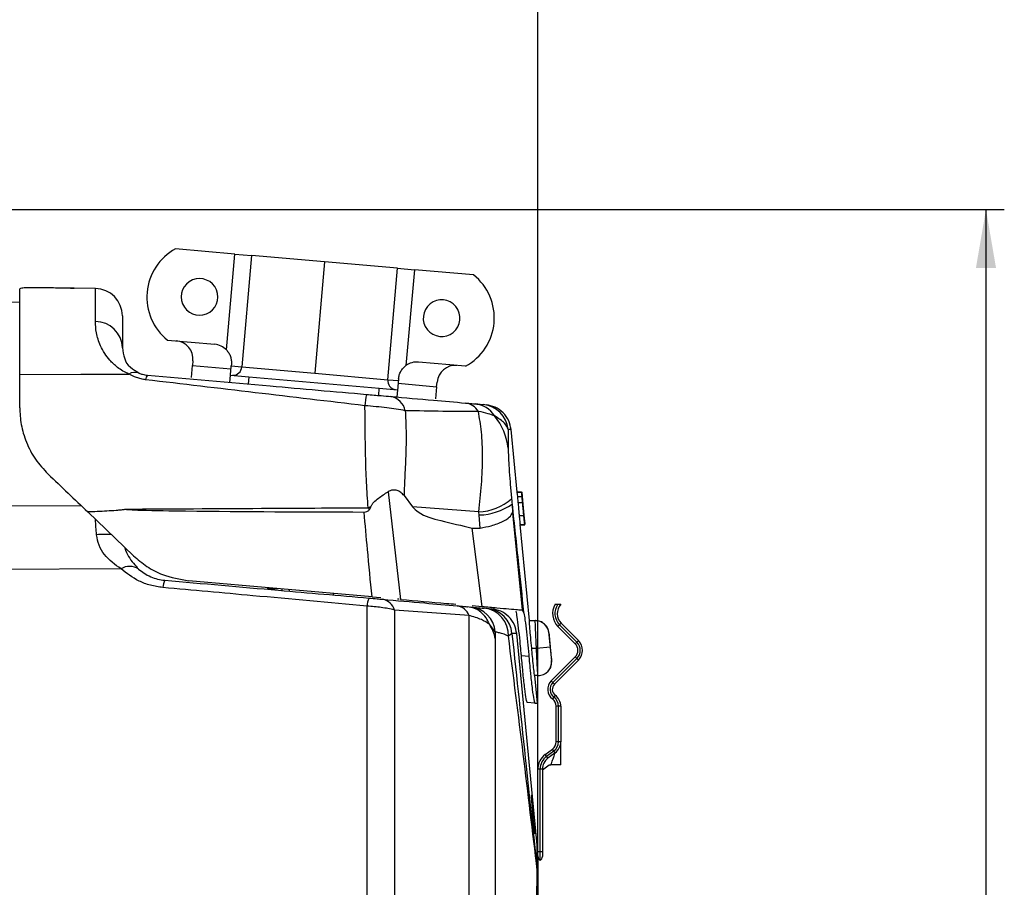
# Model space of a CAD drawing. Header units: millimetres. Extents: x 0 to 594, y 0 to 420.
# Tile 6 of 32: x 254 to 307, y 285 to 333. Entities that reach past the tile are written whole.
import ezdxf

# ---------------------------------------------------------------- set-up
doc = ezdxf.new("R2010")
doc.units = ezdxf.units.MM
doc.layers.add('SLD-0', color=7, linetype='Continuous')
doc.styles.add('SLDTEXTSTYLE0', font='TXT', dxfattribs={"width": 0.75})
doc.dimstyles.new('SLDDIMSTYLE3', dxfattribs={"dimtxt": 3.5, "dimasz": 3.2, "dimexe": 0, "dimexo": 0.0625, "dimgap": 0.875, "dimtad": 1, "dimdec": 1, "dimlfac": 2, "dimrnd": 1e-09, "dimzin": 4, "dimdsep": 46, "dimtxsty": 'SLDTEXTSTYLE0', "dimsah": 1, "dimcen": 0.09, "dimadec": 0, "dimazin": 1, "dimtfac": 1, "dimtdec": 1, "dimtofl": 0, "dimtmove": 0, "dimatfit": 3, "dimfxl": 1, "dimfrac": 2, "dimtolj": 1, "dimtzin": 12, "dimarcsym": 0})
doc.dimstyles.new('SLDDIMSTYLE4', dxfattribs={"dimtxt": 3.5, "dimasz": 3.2, "dimexe": 0, "dimexo": 0.0625, "dimgap": 0.875, "dimtad": 1, "dimdec": 1, "dimlfac": 2, "dimrnd": 1e-09, "dimzin": 12, "dimdsep": 46, "dimtxsty": 'SLDTEXTSTYLE0', "dimsah": 1, "dimcen": 0.09, "dimadec": 0, "dimazin": 3, "dimtfac": 1, "dimtdec": 1, "dimtofl": 0, "dimtmove": 0, "dimatfit": 3, "dimfxl": 1, "dimfrac": 2, "dimtolj": 1, "dimtzin": 12, "dimarcsym": 0})

# ---------------------------------------------------------------- blocks, each defined once
blk = doc.blocks.new('_D_3')
at = {"layer": 'SLD-0', "color": 7, "transparency": 16777216}
for p, q in [((206.307, 322.239), (307.405, 322.239)), ((306.405, 322.239), (306.405, 232.23)), ((294.581, 281.76), (294.581, 282.827)), ((294.581, 282.827), (300.138, 282.827)), ((300.138, 282.827), (300.138, 281.76)), ((294.581, 272.709), (294.581, 271.642)), ((300.138, 271.642), (300.138, 272.709)), ((294.581, 271.642), (300.138, 271.642)), ((206.307, 232.23), (307.405, 232.23))]:
    blk.add_line(p, q, dxfattribs=at)
for points in [[(306.405, 322.239), (305.855, 319.039), (306.955, 319.039)], [(306.405, 232.23), (306.955, 235.43), (305.855, 235.43)]]:
    blk.add_solid(points, dxfattribs=at)
at = {"layer": 'SLD-0', "color": 7, "transparency": 16777216, "char_height": 3.5, "attachment_point": 1, "rotation": 90, "style": 'SLDTEXTSTYLE0'}
for s, insert in [('180.0', (301.893, 274.055)), ('7.09', (295.626, 272.709)), ('%%c', (301.893, 268.777))]:
    blk.add_mtext(s, dxfattribs=dict(at, insert=insert))
blk = doc.blocks.new('_D_5')
at = {"layer": 'SLD-0', "color": 7, "transparency": 16777216}
for p, q in [((237.731, 368.931), (236.665, 368.931)), ((236.665, 368.931), (236.665, 363.375)), ((246.783, 368.931), (247.849, 368.931)), ((247.849, 368.931), (247.849, 363.375)), ((236.665, 363.375), (237.731, 363.375)), ((247.849, 363.375), (246.783, 363.375)), ((202.557, 330.334), (202.557, 359.138)), ((281.957, 287.994), (281.957, 359.138)), ((202.557, 358.138), (281.957, 358.138))]:
    blk.add_line(p, q, dxfattribs=at)
for points in [[(202.557, 358.138), (205.757, 357.588), (205.757, 358.688)], [(281.957, 358.138), (278.757, 358.688), (278.757, 357.588)]]:
    blk.add_solid(points, dxfattribs=at)
at = {"layer": 'SLD-0', "color": 7, "transparency": 16777216, "char_height": 3.5, "attachment_point": 1, "style": 'SLDTEXTSTYLE0'}
for s, insert in [('6.25', (237.731, 367.886)), ('158.8', (236.438, 362.65))]:
    blk.add_mtext(s, dxfattribs=dict(at, insert=insert))

msp = doc.modelspace()

# ---------------------------------------------------------------- linework, layer by layer
at = {"color": 7, "linetype": 'Continuous', "lineweight": 25}
for p, q in [((265.437, 319.808), (262.206, 320.091)), ((264.98, 314.58), (265.437, 319.808)), ((265.437, 319.808), (266.348, 319.729)), ((266.348, 319.729), (265.816, 313.652)), ((270.334, 319.38), (266.348, 319.729)), ((270.334, 319.38), (269.802, 313.303)), ((274.319, 319.031), (270.334, 319.38)), ((273.788, 312.954), (274.319, 319.031)), ((274.319, 319.031), (275.23, 318.951)), ((275.23, 318.951), (274.773, 313.723)), ((278.461, 318.669), (275.23, 318.951)), ((253.707, 317.169), (212.307, 317.891)), ((253.707, 313.24), (253.707, 317.918)), ((255.547, 317.955), (255.207, 317.961)), ((257.833, 317.93), (256.672, 317.951)), ((257.833, 316.125), (257.833, 317.93)), ((259.307, 316.431), (259.307, 314.692)), ((261.771, 315.11), (264.344, 314.885)), ((263.075, 313.075), (263.133, 313.736)), ((263.155, 313.985), (263.133, 313.736)), ((263.133, 313.736), (265.231, 313.552)), ((265.253, 313.801), (265.244, 313.702)), ((265.244, 313.702), (265.816, 313.652)), ((265.816, 313.652), (269.802, 313.303)), ((278.025, 313.688), (275.452, 313.913)), ((265.166, 312.805), (265.201, 313.204)), ((265.201, 313.204), (266.197, 313.117)), ((266.197, 313.117), (266.162, 312.718)), ((266.197, 313.117), (273.32, 312.493)), ((269.802, 313.303), (273.788, 312.954)), ((273.788, 312.954), (274.36, 312.904)), ((274.347, 312.755), (276.445, 312.571)), ((274.368, 313.004), (274.36, 312.904)), ((276.445, 312.571), (276.387, 311.911)), ((276.445, 312.571), (276.467, 312.82)), ((273.285, 312.095), (273.32, 312.493)), ((273.32, 312.493), (274.316, 312.406)), ((274.281, 312.008), (274.065, 312.027)), ((274.316, 312.406), (274.281, 312.008)), ((280.506, 310.232), (280.349, 310.239)), ((280.835, 306.813), (280.506, 310.232)), ((273.799, 306.841), (274.483, 300.972)), ((274.667, 306.633), (275.124, 306.024)), ((280.825, 306.813), (281.077, 306.813)), ((280.833, 306.835), (281.08, 306.835)), ((281.08, 306.835), (281.083, 306.813)), ((281.086, 306.813), (281.127, 306.386)), ((281.127, 306.386), (281.086, 306.813)), ((237.311, 305.99), (257.042, 306.097)), ((280.557, 306.171), (280.579, 305.696)), ((280.847, 306.588), (281.098, 306.588)), ((280.853, 306.588), (280.882, 306.264)), ((280.882, 306.264), (281.133, 306.264)), ((281.104, 306.588), (281.133, 306.264)), ((281.149, 306.162), (281.127, 306.386)), ((281.127, 306.386), (281.148, 306.162)), ((281.209, 305.532), (281.149, 306.162)), ((257.416, 305.738), (259.908, 303.352)), ((272.861, 306.012), (272.716, 305.97)), ((278.745, 305.752), (275.124, 306.024)), ((278.772, 305.573), (278.745, 305.752)), ((278.816, 304.854), (278.772, 305.573)), ((280.579, 305.696), (281.11, 300.392)), ((280.947, 305.546), (281.198, 305.546)), ((281.205, 305.581), (281.209, 305.532)), ((281.236, 305.256), (281.206, 305.568)), ((280.997, 305.063), (281.248, 305.063)), ((281.508, 299.813), (281.003, 305.063)), ((281.005, 305.04), (281.252, 305.04)), ((281.252, 305.085), (281.236, 305.256)), ((278.928, 300.583), (278.382, 304.863)), ((278.382, 304.863), (278.816, 304.854)), ((259.233, 302.636), (239.199, 302.51)), ((272.922, 301.108), (262.93, 301.982)), ((267.217, 301.607), (267.217, 301.559)), ((267.217, 301.559), (267.774, 301.559)), ((268.017, 301.454), (268.017, 301.537)), ((268.417, 301.419), (268.417, 301.502)), ((270.817, 301.209), (270.817, 301.292)), ((272.922, 301.108), (273.411, 301.065)), ((274.41, 300.978), (274.32, 300.986)), ((272.654, 282.795), (272.654, 300.604)), ((274.147, 300.391), (274.147, 282.701)), ((278.211, 300.096), (274.147, 300.391)), ((278.385, 300.63), (278.928, 300.583)), ((281.118, 300.391), (281.189, 300.282)), ((281.502, 299.813), (281.825, 299.813)), ((283.24, 299.666), (283.151, 299.577)), ((283.24, 299.666), (284.185, 298.72)), ((279.643, 299.197), (279.323, 299.61)), ((280.552, 299.11), (280.361, 298.96)), ((281.942, 287.387), (280.815, 299.103)), ((282.724, 297.625), (282.57, 299.221)), ((283.151, 299.577), (283.063, 299.489)), ((284.008, 298.543), (283.063, 299.489)), ((284.097, 298.632), (283.151, 299.577)), ((284.097, 298.632), (284.008, 298.543)), ((284.185, 298.72), (284.097, 298.632)), ((281.629, 298.313), (281.89, 298.313)), ((281.89, 298.313), (282.636, 298.384)), ((281.475, 297.85), (281.071, 297.886)), ((282.693, 296.521), (284.008, 297.836)), ((282.782, 296.433), (284.097, 297.748)), ((284.185, 297.659), (282.87, 296.344)), ((284.097, 297.748), (284.008, 297.836)), ((284.185, 297.659), (284.097, 297.748)), ((281.969, 296.813), (281.79, 296.813)), ((281.942, 295.303), (281.797, 296.813)), ((282.782, 296.433), (282.693, 296.521)), ((282.87, 296.344), (282.782, 296.433)), ((281.797, 295.313), (281.392, 295.348)), ((282.839, 295.641), (282.764, 295.54)), ((282.914, 295.741), (282.839, 295.641)), ((283.091, 295.139), (282.966, 295.139)), ((282.966, 293.206), (282.966, 295.139)), ((283.216, 295.139), (283.091, 295.139)), ((283.091, 293.206), (283.091, 295.139)), ((283.216, 295.139), (283.216, 293.206)), ((283.091, 293.206), (282.966, 293.206)), ((283.216, 293.206), (283.091, 293.206)), ((282.369, 292.512), (282.764, 292.805)), ((282.444, 292.412), (282.838, 292.704)), ((282.838, 292.704), (282.764, 292.805)), ((282.913, 292.604), (282.838, 292.704)), ((282.444, 292.412), (282.369, 292.512)), ((282.518, 292.311), (282.444, 292.412)), ((282.913, 292.604), (282.518, 292.311)), ((282.091, 291.709), (281.966, 291.709)), ((281.966, 287.201), (281.966, 291.709)), ((282.216, 291.709), (282.091, 291.709)), ((282.091, 287.201), (282.091, 291.709)), ((282.216, 291.669), (282.581, 291.94)), ((282.216, 291.709), (282.216, 287.201)), ((281.957, 286.994), (281.934, 287.473)), ((282.091, 287.201), (281.966, 287.201)), ((281.966, 286.951), (281.966, 287.201)), ((282.216, 287.201), (282.091, 287.201)), ((282.091, 286.734), (282.091, 287.201)), ((282.216, 287.201), (282.216, 286.951))]:
    msp.add_line(p, q, dxfattribs=at)
at = {"color": 7, "linetype": 'Continuous', "lineweight": 25, "flags": 128}
for points in [[(253.707, 313.24), (257.042, 313.252), (259.657, 313.261)], [(280.825, 306.813), (280.837, 306.687), (280.847, 306.588)], [(281.077, 306.813), (281.089, 306.687), (281.098, 306.588)], [(281.085, 306.813), (281.097, 306.687), (281.106, 306.588)], [(281.107, 306.588), (281.095, 306.714), (281.085, 306.813)], [(281.149, 306.162), (281.207, 305.559), (281.252, 305.085)]]:
    msp.add_lwpolyline(points, dxfattribs=at)
at = {"color": 7, "linetype": 'Continuous', "lineweight": 25}
for centre, radius, start, end in [((263.641, 317.456), 3, 118.5573, 231.4427), ((263.516, 317.467), 1, 22.4483, 202.4483), ((276.591, 316.323), 3, 298.5573, 51.4427), ((257.807, 316.431), 1.5, 0, 89), ((263.516, 317.467), 1, 202.4483, 22.4483), ((276.716, 316.312), 1, 39.0985, 219.0985), ((276.716, 316.312), 1, 219.0985, 39.0985), ((257.841, 314.659), 1.466, 1.3015, 90.3029), ((262.159, 314.072), 1, 355, 85), ((264.257, 313.889), 1, 43.7217, 85), ((265.337, 313.673), 0.48, 267.6723, 357.4436), ((275.365, 312.917), 1, 85, 126.2783), ((277.463, 312.733), 1, 85, 175), ((259.993, 312.691), 0.662, 69.9975, 120.481), ((260.965, 312.939), 0.388, 138.0895, 178.1605), ((274.264, 312.892), 0.48, 172.5564, 262.3277), ((277.074, 311.238), 4.546, 168.3909, 176.2574), ((273.752, 311.049), 1.006, 12.1887, 79.0495), ((277.895, 310.717), 0.971, 31.3602, 82.9793), ((278.408, 310.232), 1.409, 31.9309, 84.6496), ((278.855, 310.102), 1.5, 5.2182, 84.9904), ((277.052, 308.861), 3.316, 6.1771, 39.6627), ((278.665, 308.561), 2.811, 271.6439, 311.5924), ((278.676, 308.823), 3.251, 271.6901, 305.357), ((258.355, 295.657), 8.855, 87.7416, 92.9627), ((259.703, 301.887), 0.884, 56.2503, 122.1125), ((262.425, 301.589), 0.908, 152.1806, 178.2435), ((273.772, 300.565), 1.119, 154.9519, 178.0506), ((273.345, 300.153), 0.837, 16.5297, 78.9588), ((277.43, 299.791), 0.839, 21.3298, 80.4231), ((278.153, 299.066), 1.495, 5.0316, 84.906), ((278.891, 299.026), 1.471, 357.4162, 84.0621), ((279.059, 298.983), 1.499, 4.8458, 84.978), ((283.77, 300.196), 1, 149.6701, 225), ((283.77, 300.196), 0.875, 144.7519, 225), ((283.77, 300.196), 0.75, 137.6774, 225), ((281.825, 299.063), 0.75, 5.4769, 89.9993), ((283.655, 298.19), 0.625, 315, 45), ((283.655, 298.19), 0.75, 315, 45), ((283.655, 298.19), 0.5, 315, 45), ((281.969, 297.563), 0.75, 270.0011, 5.476), ((283.153, 296.061), 0.65, 135, 233.2908), ((283.153, 296.061), 0.525, 135, 233.2908), ((283.153, 296.061), 0.4, 135, 233.2908), ((282.466, 295.139), 0.5, 0, 53.2908), ((282.466, 295.139), 0.625, 0, 53.2908), ((282.466, 295.139), 0.75, 0, 53.2908), ((282.466, 293.206), 0.5, 306.5914, 0), ((282.466, 293.206), 0.625, 306.5914, 0), ((282.466, 293.206), 0.75, 306.5914, 0), ((282.966, 291.709), 1, 126.5914, 180), ((282.966, 291.709), 0.875, 126.5914, 180), ((282.966, 291.709), 0.75, 126.5914, 180), ((282.216, 286.951), 0.25, 180, 240), ((281.966, 286.951), 0.25, 300, 0), ((280.903, 286.208), 1.031, 359.1392, 359.5837), ((278.118, 285.781), 3.839, 0.0017, 6.2724), ((278.277, 285.781), 3.681, 0.0021, 6.4186)]:
    msp.add_arc(centre, radius, start, end, dxfattribs=at)
for points, knots in [([(255.207, 317.961), (255.01, 317.963), (254.617, 317.969), (254.122, 317.967), (253.775, 317.952), (253.73, 317.929), (253.707, 317.918)], [0, 0, 0, 0, 0.249998, 0.499772, 0.749437, 1, 1, 1, 1]), ([(256.471, 317.949), (256.513, 317.949), (256.643, 317.95), (256.696, 317.951), (256.615, 317.95), (256.364, 317.948), (255.989, 317.948), (255.695, 317.953), (255.547, 317.955)], [0, 0, 0, 0, 0.086503, 0.269011, 0.451593, 0.634326, 0.817097, 1, 1, 1, 1]), ([(259.657, 313.261), (259.548, 313.314), (259.318, 313.426), (258.956, 313.681), (258.613, 314.009), (258.318, 314.407), (258.045, 314.918), (257.863, 315.522), (257.843, 315.924), (257.833, 316.125)], [0, 0, 0, 0, 0.059587, 0.125572, 0.250898, 0.369221, 0.50137, 0.750493, 1, 1, 1, 1]), ([(259.307, 314.692), (259.331, 314.502), (259.369, 314.197), (259.605, 313.69), (260.046, 313.419), (260.219, 313.312)], [0, 0, 0, 0, 0.4999219, 0.8043491, 1, 1, 1, 1]), ([(264.98, 314.58), (265.026, 314.526), (265.118, 314.417), (265.206, 314.222), (265.259, 314.015), (265.255, 313.872), (265.253, 313.801)], [0, 0, 0, 0, 0.249094, 0.499548, 0.751756, 1, 1, 1, 1]), ([(265.201, 313.204), (265.201, 313.209), (265.202, 313.218), (265.21, 313.304), (265.218, 313.404), (265.226, 313.495), (265.235, 313.596), (265.241, 313.666), (265.244, 313.702)], [0, 0, 0, 0, 0.250523, 0.497997, 0.623911, 0.748762, 0.874498, 1, 1, 1, 1]), ([(274.368, 313.004), (274.379, 313.074), (274.4, 313.215), (274.487, 313.41), (274.609, 313.586), (274.718, 313.677), (274.773, 313.723)], [0, 0, 0, 0, 0.249322, 0.499542, 0.749222, 1, 1, 1, 1]), ([(253.707, 311.424), (253.707, 311.789), (253.707, 312.516), (253.707, 312.999), (253.707, 313.24)], [0, 0, 0, 0, 0.500733, 1, 1, 1, 1]), ([(260.577, 312.951), (260.492, 312.964), (260.32, 312.991), (259.989, 313.09), (259.791, 313.192), (259.657, 313.261)], [0, 0, 0, 0, 0.236449, 0.481237, 1, 1, 1, 1]), ([(260.219, 313.312), (260.277, 313.29), (260.366, 313.255), (260.532, 313.215), (260.63, 313.204), (260.676, 313.198)], [0, 0, 0, 0, 0.496527, 0.757994, 1, 1, 1, 1]), ([(260.676, 313.198), (262.904, 313.003), (266.881, 312.655), (270.867, 312.306), (272.622, 312.153)], [0, 0, 0, 0, 0.560005, 1, 1, 1, 1]), ([(272.538, 311.535), (270.542, 311.771), (266.544, 312.245), (262.568, 312.715), (260.577, 312.951)], [0, 0, 0, 0, 0.499383, 1, 1, 1, 1]), ([(274.36, 312.904), (274.357, 312.869), (274.35, 312.798), (274.342, 312.698), (274.334, 312.608), (274.325, 312.507), (274.317, 312.421), (274.317, 312.411), (274.316, 312.406)], [0, 0, 0, 0, 0.124968, 0.250488, 0.375538, 0.500653, 0.748667, 1, 1, 1, 1]), ([(272.622, 312.153), (272.897, 312.129), (273.388, 312.086), (273.774, 312.052), (273.943, 312.037)], [0, 0, 0, 0, 0.5602218, 1, 1, 1, 1]), ([(273.943, 312.037), (274.727, 311.969), (276.126, 311.846), (277.437, 311.732), (278.013, 311.681)], [0, 0, 0, 0, 0.559971, 1, 1, 1, 1]), ([(272.716, 305.97), (272.68, 306.427), (272.61, 307.346), (272.571, 308.822), (272.544, 310.274), (272.54, 311.114), (272.538, 311.535)], [0, 0, 0, 0, 0.246403, 0.496489, 0.748107, 1, 1, 1, 1]), ([(274.736, 311.262), (274.411, 311.316), (273.921, 311.398), (273.144, 311.483), (272.741, 311.517), (272.538, 311.535)], [0, 0, 0, 0, 0.493504, 0.745823, 1, 1, 1, 1]), ([(278.013, 311.681), (278.14, 311.67), (278.367, 311.65), (278.487, 311.64), (278.54, 311.635)], [0, 0, 0, 0, 0.560671, 1, 1, 1, 1]), ([(278.54, 311.635), (278.678, 311.623), (278.925, 311.602), (278.967, 311.598), (278.986, 311.596)], [0, 0, 0, 0, 0.559761, 1, 1, 1, 1]), ([(280.506, 310.232), (280.473, 310.398), (280.406, 310.74), (280.089, 311.174), (279.653, 311.487), (279.31, 311.551), (279.144, 311.582)], [0, 0, 0, 0, 0.242325, 0.5, 0.757675, 1, 1, 1, 1]), ([(253.707, 311.424), (253.722, 311.123), (253.751, 310.52), (254.042, 309.537), (254.529, 308.592), (255.009, 308.073), (255.249, 307.813)], [0, 0, 0, 0, 0.249879, 0.499462, 0.74957, 1, 1, 1, 1]), ([(274.736, 311.262), (274.754, 310.902), (274.789, 310.18), (274.776, 308.967), (274.708, 307.766), (274.68, 306.997), (274.667, 306.633)], [0, 0, 0, 0, 0.260173, 0.521673, 0.773221, 1, 1, 1, 1]), ([(278.724, 311.223), (278.086, 311.222), (276.82, 311.219), (275.427, 311.248), (274.736, 311.262)], [0, 0, 0, 0, 0.503768, 1, 1, 1, 1]), ([(278.745, 305.752), (278.802, 306.248), (278.917, 307.263), (278.964, 308.758), (278.911, 310.15), (278.786, 310.866), (278.724, 311.223)], [0, 0, 0, 0, 0.2399557, 0.4904636, 0.7465059, 1, 1, 1, 1]), ([(279.605, 310.977), (279.499, 311.017), (279.279, 311.101), (278.914, 311.181), (278.724, 311.223)], [0, 0, 0, 0, 0.4788, 1, 1, 1, 1]), ([(280.349, 310.239), (280.308, 310.351), (280.226, 310.581), (279.815, 310.843), (279.605, 310.977)], [0, 0, 0, 0, 0.4869508, 1, 1, 1, 1]), ([(280.349, 310.239), (280.349, 310.064), (280.349, 309.753), (280.349, 309.381), (280.349, 309.218)], [0, 0, 0, 0, 0.559819, 1, 1, 1, 1]), ([(280.349, 309.218), (280.351, 309.067), (280.357, 308.766), (280.402, 308.005), (280.463, 307.204), (280.508, 306.708), (280.531, 306.459)], [0, 0, 0, 0, 0.279886, 0.558853, 0.779133, 1, 1, 1, 1]), ([(255.249, 307.813), (255.616, 307.462), (256.353, 306.756), (257.061, 306.079), (257.416, 305.738)], [0, 0, 0, 0, 0.497606, 1, 1, 1, 1]), ([(272.861, 306.012), (272.879, 306.06), (272.916, 306.157), (273.057, 306.319), (273.348, 306.558), (273.619, 306.728), (273.799, 306.841)], [0, 0, 0, 0, 0.125638, 0.2515969, 0.5024314, 1, 1, 1, 1]), ([(274.667, 306.633), (274.61, 306.695), (274.503, 306.81), (274.325, 306.904), (274.172, 306.937), (274.045, 306.935), (273.918, 306.906), (273.839, 306.863), (273.799, 306.841)], [0, 0, 0, 0, 0.266113, 0.499173, 0.627205, 0.749688, 0.874977, 1, 1, 1, 1]), ([(281.098, 306.657), (281.097, 306.674), (281.094, 306.703), (281.09, 306.743), (281.087, 306.778), (281.085, 306.801), (281.083, 306.813)], [0, 0, 0, 0, 0.339919, 0.559926, 0.779906, 1, 1, 1, 1]), ([(281.144, 306.158), (281.138, 306.227), (281.126, 306.364), (281.107, 306.56), (281.098, 306.657)], [0, 0, 0, 0, 0.503541, 1, 1, 1, 1]), ([(280.531, 306.459), (280.536, 306.405), (280.545, 306.31), (280.553, 306.213), (280.557, 306.171)], [0, 0, 0, 0, 0.559995, 1, 1, 1, 1]), ([(280.557, 306.171), (280.675, 305.073), (280.886, 303.112), (281.096, 301.147), (281.189, 300.282)], [0, 0, 0, 0, 0.56, 1, 1, 1, 1]), ([(280.882, 306.264), (280.89, 306.167), (280.903, 306.024), (280.926, 305.774), (280.94, 305.625), (280.947, 305.546)], [0, 0, 0, 0, 0.501702, 0.735618, 1, 1, 1, 1]), ([(281.133, 306.264), (281.141, 306.167), (281.154, 306.021), (281.177, 305.769), (281.191, 305.62), (281.198, 305.546)], [0, 0, 0, 0, 0.50163, 0.751501, 1, 1, 1, 1]), ([(281.2, 305.548), (281.197, 305.58), (281.19, 305.645), (281.179, 305.766), (281.163, 305.943), (281.152, 306.072), (281.144, 306.158)], [0, 0, 0, 0, 0.120532, 0.249146, 0.498615, 1, 1, 1, 1]), ([(259.484, 305.896), (259.484, 305.895), (259.483, 305.892), (259.479, 305.888), (259.471, 305.884), (259.454, 305.877), (259.417, 305.867), (259.342, 305.854), (259.191, 305.836), (258.889, 305.81), (258.283, 305.773), (257.763, 305.752), (257.416, 305.738)], [0, 0, 0, 0, 0.001975, 0.00392, 0.007981, 0.015815, 0.031465, 0.062709, 0.125218, 0.250187, 0.50014, 1, 1, 1, 1]), ([(259.484, 305.896), (261.954, 305.91), (266.364, 305.936), (270.775, 305.96), (272.716, 305.97)], [0, 0, 0, 0, 0.56, 1, 1, 1, 1]), ([(259.484, 305.896), (259.484, 305.896), (259.484, 305.895), (259.485, 305.894), (259.489, 305.891), (259.507, 305.885), (259.575, 305.875), (259.844, 305.854), (260.917, 305.817), (265.183, 305.76), (269.245, 305.746), (272.489, 305.735)], [0, 0, 0, 0, 0.0000862, 0.0001859, 0.0004484, 0.0012908, 0.0043779, 0.0163434, 0.0636438, 0.251937, 1, 1, 1, 1]), ([(272.489, 305.735), (272.542, 305.74), (272.622, 305.747), (272.719, 305.794), (272.756, 305.829), (272.774, 305.847)], [0, 0, 0, 0, 0.499074, 0.758567, 1, 1, 1, 1]), ([(272.922, 301.108), (272.839, 301.972), (272.691, 303.514), (272.551, 305.056), (272.489, 305.735)], [0, 0, 0, 0, 0.56, 1, 1, 1, 1]), ([(272.774, 305.847), (272.769, 305.872), (272.758, 305.918), (272.729, 305.954), (272.716, 305.97)], [0, 0, 0, 0, 0.556855, 1, 1, 1, 1]), ([(272.774, 305.847), (272.794, 305.872), (272.834, 305.923), (272.852, 305.982), (272.861, 306.012)], [0, 0, 0, 0, 0.499821, 1, 1, 1, 1]), ([(275.124, 306.024), (275.228, 305.923), (275.645, 305.522), (276.821, 305.222), (277.814, 304.993), (278.382, 304.863)], [0, 0, 0, 0, 0.124934, 0.499455, 1, 1, 1, 1]), ([(278.816, 304.854), (279.023, 304.897), (279.502, 304.998), (280.052, 305.206), (280.45, 305.45), (280.536, 305.615), (280.579, 305.696)], [0, 0, 0, 0, 0.215671, 0.499427, 0.752791, 1, 1, 1, 1]), ([(280.947, 305.546), (280.951, 305.502), (280.959, 305.421), (280.971, 305.295), (280.982, 305.198), (280.989, 305.129), (280.995, 305.074), (280.996, 305.067), (280.997, 305.063)], [0, 0, 0, 0, 0.161757, 0.29894, 0.499294, 0.616713, 0.739397, 1, 1, 1, 1]), ([(281.198, 305.546), (281.202, 305.51), (281.208, 305.442), (281.218, 305.345), (281.226, 305.26), (281.234, 305.185), (281.24, 305.127), (281.246, 305.074), (281.248, 305.067), (281.248, 305.063)], [0, 0, 0, 0, 0.132815, 0.250202, 0.373822, 0.499656, 0.623094, 0.749693, 1, 1, 1, 1]), ([(281.229, 305.265), (281.229, 305.268), (281.227, 305.275), (281.222, 305.325), (281.216, 305.38), (281.211, 305.431), (281.206, 305.487), (281.202, 305.527), (281.2, 305.548)], [0, 0, 0, 0, 0.266374, 0.497417, 0.624317, 0.746516, 0.869837, 1, 1, 1, 1]), ([(281.201, 305.579), (281.205, 305.536), (281.211, 305.471), (281.218, 305.394), (281.223, 305.345), (281.226, 305.307), (281.229, 305.272), (281.229, 305.267), (281.229, 305.265)], [0, 0, 0, 0, 0.248173, 0.373726, 0.498154, 0.621243, 0.748994, 1, 1, 1, 1]), ([(281.204, 305.556), (281.204, 305.561), (281.202, 305.568), (281.201, 305.575), (281.201, 305.579)], [0, 0, 0, 0, 0.56, 1, 1, 1, 1]), ([(281.248, 305.063), (281.249, 305.067), (281.249, 305.073), (281.244, 305.125), (281.239, 305.184), (281.232, 305.261), (281.221, 305.383), (281.211, 305.487), (281.204, 305.556)], [0, 0, 0, 0, 0.2487327, 0.3765029, 0.4994064, 0.623403, 0.7495455, 1, 1, 1, 1]), ([(257.897, 304.5), (257.877, 304.776), (257.857, 305.06), (257.835, 305.329), (257.835, 305.337)], [0, 0, 0, 0, 0.96938, 1, 1, 1, 1]), ([(259.233, 302.636), (258.908, 302.865), (258.431, 303.202), (258.002, 303.903), (257.932, 304.304), (257.897, 304.5)], [0, 0, 0, 0, 0.522921, 0.766225, 1, 1, 1, 1]), ([(259.443, 303.798), (259.443, 303.795), (259.477, 303.598), (259.72, 303.141), (260.004, 302.83), (260.194, 302.622)], [0, 0, 0, 0, 0.005112, 0.336747, 1, 1, 1, 1]), ([(259.908, 303.352), (260.146, 303.149), (260.621, 302.743), (261.627, 302.212), (262.439, 302.069), (262.93, 301.982)], [0, 0, 0, 0, 0.283869, 0.56723, 1, 1, 1, 1]), ([(261.518, 301.617), (261.286, 301.651), (260.826, 301.719), (259.992, 302.039), (259.537, 302.397), (259.233, 302.636)], [0, 0, 0, 0, 0.251749, 0.501181, 1, 1, 1, 1]), ([(260.194, 302.622), (260.39, 302.473), (260.667, 302.263), (261.211, 302.07), (261.489, 302.032), (261.622, 302.013)], [0, 0, 0, 0, 0.5577017, 0.7886046, 1, 1, 1, 1]), ([(261.622, 302.013), (263.686, 301.833), (267.397, 301.508), (271.11, 301.183), (272.759, 301.039)], [0, 0, 0, 0, 0.555976, 1, 1, 1, 1]), ([(272.654, 300.604), (270.575, 300.793), (266.862, 301.131), (263.151, 301.469), (261.518, 301.617)], [0, 0, 0, 0, 0.56, 1, 1, 1, 1]), ([(272.759, 301.039), (272.91, 301.026), (273.181, 301.002), (273.406, 300.982), (273.505, 300.974)], [0, 0, 0, 0, 0.558233, 1, 1, 1, 1]), ([(273.505, 300.974), (274.271, 300.907), (275.638, 300.787), (276.979, 300.67), (277.57, 300.618)], [0, 0, 0, 0, 0.559996, 1, 1, 1, 1]), ([(274.483, 300.972), (275.316, 300.899), (276.32, 300.811), (277.316, 300.724), (277.485, 300.709)], [0, 0, 0, 0, 0.830298, 1, 1, 1, 1]), ([(274.147, 300.391), (273.912, 300.442), (273.447, 300.545), (272.917, 300.584), (272.654, 300.604)], [0, 0, 0, 0, 0.504334, 1, 1, 1, 1]), ([(277.57, 300.618), (277.704, 300.606), (277.946, 300.585), (278.071, 300.574), (278.126, 300.569)], [0, 0, 0, 0, 0.557918, 1, 1, 1, 1]), ([(279.324, 299.61), (279.269, 299.735), (279.157, 299.989), (278.868, 300.289), (278.517, 300.502), (278.255, 300.547), (278.126, 300.569)], [0, 0, 0, 0, 0.244985, 0.499974, 0.754977, 1, 1, 1, 1]), ([(278.46, 300.54), (278.507, 300.536), (278.632, 300.525), (278.886, 300.503), (279.043, 300.489)], [0, 0, 0, 0, 0.3787326, 1, 1, 1, 1]), ([(278.928, 300.583), (279.209, 300.558), (279.772, 300.509), (280.415, 300.453), (280.898, 300.411), (281.039, 300.398), (281.11, 300.392)], [0, 0, 0, 0, 0.24893, 0.498981, 0.74867, 1, 1, 1, 1]), ([(280.815, 299.103), (280.783, 299.269), (280.716, 299.611), (280.399, 300.045), (279.962, 300.358), (279.619, 300.422), (279.453, 300.453)], [0, 0, 0, 0, 0.242325, 0.5, 0.757675, 1, 1, 1, 1]), ([(281.071, 297.886), (281.068, 297.918), (281.06, 298.005), (281.035, 298.275), (280.988, 298.777), (280.916, 299.441), (280.841, 300.029), (280.801, 300.229), (280.783, 300.323)], [0, 0, 0, 0, 0.029473, 0.081052, 0.250244, 0.499813, 0.764691, 1, 1, 1, 1]), ([(281.11, 300.392), (281.112, 300.392), (281.115, 300.392), (281.117, 300.391), (281.118, 300.391)], [0, 0, 0, 0, 0.560044, 1, 1, 1, 1]), ([(281.189, 300.282), (281.208, 300.187), (281.247, 299.985), (281.321, 299.4), (281.399, 298.69), (281.449, 298.152), (281.473, 297.883), (281.475, 297.85)], [0, 0, 0, 0, 0.234842, 0.4992711, 0.7489827, 0.9700353, 1, 1, 1, 1]), ([(282.907, 300.701), (282.909, 300.701), (282.914, 300.701), (282.947, 300.701), (282.995, 300.701), (283.035, 300.701), (283.055, 300.701)], [0, 0, 0, 0, 0.24993, 0.499377, 0.749647, 1, 1, 1, 1]), ([(283.055, 300.701), (283.077, 300.701), (283.118, 300.701), (283.169, 300.701), (283.207, 300.701), (283.213, 300.701), (283.216, 300.701)], [0, 0, 0, 0, 0.254786, 0.499142, 0.74951, 1, 1, 1, 1]), ([(278.211, 282.292), (278.211, 283.427), (278.211, 285.698), (278.211, 288.973), (278.211, 292.1), (278.211, 295.024), (278.211, 297.736), (278.211, 299.309), (278.211, 300.096)], [0, 0, 0, 0, 0.166667, 0.333333, 0.5, 0.666667, 0.833333, 1, 1, 1, 1]), ([(279.324, 299.61), (279.192, 299.698), (278.916, 299.882), (278.453, 300.023), (278.211, 300.096)], [0, 0, 0, 0, 0.4798367, 1, 1, 1, 1]), ([(281.629, 298.313), (281.61, 298.508), (281.574, 298.9), (281.538, 299.32), (281.518, 299.57), (281.503, 299.76), (281.502, 299.792), (281.502, 299.813)], [0, 0, 0, 0, 0.249694, 0.499159, 0.628034, 0.754637, 1, 1, 1, 1]), ([(281.89, 298.313), (281.884, 298.428), (281.874, 298.647), (281.857, 299.019), (281.843, 299.336), (281.833, 299.571), (281.826, 299.76), (281.825, 299.792), (281.825, 299.813)], [0, 0, 0, 0, 0.147011, 0.279556, 0.500359, 0.629162, 0.755554, 1, 1, 1, 1]), ([(282.578, 299.135), (282.561, 299.222), (282.524, 299.404), (282.347, 299.63), (282.105, 299.784), (281.921, 299.803), (281.832, 299.813)], [0, 0, 0, 0, 0.241307, 0.5, 0.758694, 1, 1, 1, 1]), ([(279.642, 298.83), (279.612, 298.964), (279.551, 299.235), (279.4, 299.484), (279.323, 299.61)], [0, 0, 0, 0, 0.493874, 1, 1, 1, 1]), ([(279.323, 299.61), (279.324, 299.61), (279.324, 299.61), (279.324, 299.61), (279.324, 299.61)], [0, 0, 0, 0, 0.55984, 1, 1, 1, 1]), ([(279.643, 299.197), (279.642, 299.127), (279.642, 299.001), (279.642, 298.883), (279.642, 298.83)], [0, 0, 0, 0, 0.559966, 1, 1, 1, 1]), ([(280.361, 298.96), (280.251, 299.011), (280.025, 299.117), (279.815, 299.153), (279.7, 299.182), (279.643, 299.197)], [0, 0, 0, 0, 0.318627, 0.657289, 1, 1, 1, 1]), ([(280.552, 299.11), (280.81, 296.693), (281.271, 292.378), (281.731, 288.088), (281.934, 286.2)], [0, 0, 0, 0, 0.56, 1, 1, 1, 1]), ([(280.815, 299.103), (280.815, 299.103), (280.903, 299.1), (280.728, 299.105), (280.552, 299.11)], [0, 0, 0, 0, 0.000001, 1, 1, 1, 1]), ([(282.572, 299.134), (282.572, 299.12), (282.573, 299.092), (282.59, 298.891), (282.612, 298.644), (282.628, 298.471), (282.636, 298.384)], [0, 0, 0, 0, 0.279575, 0.558885, 0.778925, 1, 1, 1, 1]), ([(279.642, 298.83), (279.642, 298.093), (279.642, 296.621), (279.642, 294.056), (279.642, 291.508), (279.642, 289.045), (279.642, 286.744), (279.642, 284.37), (279.642, 282.74), (279.642, 281.923)], [0, 0, 0, 0, 0.16703, 0.333254, 0.500752, 0.625933, 0.75024, 0.874656, 1, 1, 1, 1]), ([(281.934, 286.192), (281.683, 288.293), (281.181, 292.488), (280.634, 296.805), (280.361, 298.96)], [0, 0, 0, 0, 0.5008948, 1, 1, 1, 1]), ([(281.79, 296.813), (281.785, 296.835), (281.777, 296.881), (281.738, 297.228), (281.689, 297.695), (281.651, 298.082), (281.632, 298.278), (281.629, 298.313)], [0, 0, 0, 0, 0.249802, 0.499399, 0.748903, 0.955405, 1, 1, 1, 1]), ([(281.969, 296.813), (281.967, 296.833), (281.964, 296.864), (281.954, 297.051), (281.94, 297.302), (281.927, 297.565), (281.915, 297.798), (281.905, 297.983), (281.896, 298.173), (281.89, 298.313)], [0, 0, 0, 0, 0.240179, 0.367911, 0.500388, 0.749586, 0.757913, 0.822381, 1, 1, 1, 1]), ([(282.636, 298.384), (282.647, 298.274), (282.668, 298.054), (282.694, 297.808), (282.711, 297.661), (282.714, 297.643), (282.715, 297.634)], [0, 0, 0, 0, 0.279586, 0.558902, 0.778929, 1, 1, 1, 1]), ([(281.392, 295.348), (281.385, 295.358), (281.371, 295.378), (281.328, 295.581), (281.258, 296.054), (281.188, 296.667), (281.141, 297.128), (281.109, 297.448), (281.085, 297.721), (281.071, 297.886)], [0, 0, 0, 0, 0.122927, 0.250543, 0.499679, 0.748747, 0.792596, 0.874244, 1, 1, 1, 1]), ([(281.475, 297.85), (281.49, 297.686), (281.514, 297.413), (281.545, 297.094), (281.592, 296.633), (281.662, 296.02), (281.733, 295.546), (281.776, 295.343), (281.79, 295.323), (281.797, 295.313)], [0, 0, 0, 0, 0.125118, 0.207288, 0.25069, 0.499892, 0.748917, 0.876821, 1, 1, 1, 1]), ([(281.976, 296.813), (282.076, 296.824), (282.229, 296.841), (282.412, 296.946), (282.536, 297.054), (282.632, 297.188), (282.719, 297.38), (282.721, 297.534), (282.723, 297.635)], [0, 0, 0, 0, 0.238086, 0.367478, 0.5, 0.632522, 0.761914, 1, 1, 1, 1]), ([(281.797, 295.313), (281.855, 295.308), (281.94, 295.3), (281.93, 295.301), (281.926, 295.301)], [0, 0, 0, 0, 0.675666, 1, 1, 1, 1]), ([(283.216, 291.94), (283.216, 292.132), (283.216, 292.512), (283.216, 292.924), (283.216, 293.165), (283.216, 293.193), (283.216, 293.206)], [0, 0, 0, 0, 0.298316, 0.590511, 0.803907, 1, 1, 1, 1]), ([(282.678, 291.94), (282.71, 292.031), (282.772, 292.206), (282.849, 292.423), (282.893, 292.548), (282.91, 292.597), (282.912, 292.602), (282.913, 292.604)], [0, 0, 0, 0, 0.300557, 0.572474, 0.802888, 0.903504, 1, 1, 1, 1]), ([(282.581, 291.94), (282.599, 291.94), (282.631, 291.94), (282.664, 291.94), (282.678, 291.94)], [0, 0, 0, 0, 0.556201, 1, 1, 1, 1]), ([(283.216, 291.94), (283.208, 291.94), (283.193, 291.94), (283.078, 291.94), (282.907, 291.94), (282.755, 291.94), (282.678, 291.94)], [0, 0, 0, 0, 0.24966, 0.499456, 0.749437, 1, 1, 1, 1]), ([(281.613, 290.284), (281.611, 290.269), (281.606, 290.237), (281.617, 289.998), (281.636, 289.716), (281.657, 289.454), (281.681, 289.172), (281.715, 288.822), (281.748, 288.524), (281.772, 288.346), (281.792, 288.218), (281.8, 288.198), (281.806, 288.184)], [0, 0, 0, 0, 0.124238, 0.249692, 0.366514, 0.431191, 0.499888, 0.624695, 0.749595, 0.818918, 0.883836, 1, 1, 1, 1]), ([(281.934, 286.2), (281.934, 286.546), (281.934, 287.236), (281.934, 287.58), (281.934, 287.472), (281.934, 287.472)], [0, 0, 0, 0, 0.5010464, 0.9986982, 1, 1, 1, 1]), ([(281.957, 286.957), (281.957, 286.967), (281.957, 287.013), (281.957, 286.687), (281.957, 286.084), (281.957, 285.781)], [0, 0, 0, 0, 0.120783, 0.557787, 1, 1, 1, 1]), ([(281.934, 276.95), (281.929, 277.423), (281.92, 278.365), (281.915, 279.744), (281.917, 281.087), (281.916, 282.021), (281.916, 282.603), (281.916, 282.84), (281.916, 283.074), (281.916, 283.303), (281.916, 283.454), (281.916, 283.542), (281.916, 283.592), (281.916, 283.731), (281.916, 283.953), (281.916, 284.202), (281.916, 284.409), (281.916, 284.655), (281.916, 284.955), (281.919, 285.308), (281.924, 285.633), (281.93, 285.931), (281.933, 286.107), (281.934, 286.192)], [0, 0, 0, 0, 0.125729, 0.250704, 0.370758, 0.500987, 0.525909, 0.550826, 0.575732, 0.600623, 0.625493, 0.626028, 0.630298, 0.642207, 0.673359, 0.706829, 0.731037, 0.749123, 0.799296, 0.847396, 0.898239, 0.950963, 1, 1, 1, 1]), ([(281.957, 285.781), (281.957, 285.4), (281.957, 284.64), (281.957, 283.189), (281.957, 281.618), (281.957, 280.03), (281.957, 278.506), (281.957, 277.468), (281.957, 276.947)], [0, 0, 0, 0, 0.187537, 0.373512, 0.560504, 0.706292, 0.852697, 1, 1, 1, 1])]:
    msp.add_open_spline(points, degree=3, knots=knots, dxfattribs=at)

# ---------------------------------------------------------------- dimensions: what is measured, and where the dimension line sits
at = {"layer": 'SLD-0', "color": 7}
dim = msp.add_linear_dim(base=(281.957, 358.138), p1=(202.557, 329.334), p2=(281.957, 286.994), dimstyle='SLDDIMSTYLE4', dxfattribs=at)
dim.commit()
dim.dimension.update_dxf_attribs({"geometry": '_D_5', "text_midpoint": (242.257, 358.138), "dimtype": 160})
dim = msp.add_linear_dim(base=(306.405, 232.23), p1=(205.307, 322.239), p2=(205.307, 232.23), angle=90, text='%%c<>', dimstyle='SLDDIMSTYLE3', dxfattribs=at)
dim.commit()
dim.dimension.update_dxf_attribs({"geometry": '_D_3', "text_midpoint": (306.405, 277.235), "dimtype": 160})

doc.saveas('drawing.dxf')
